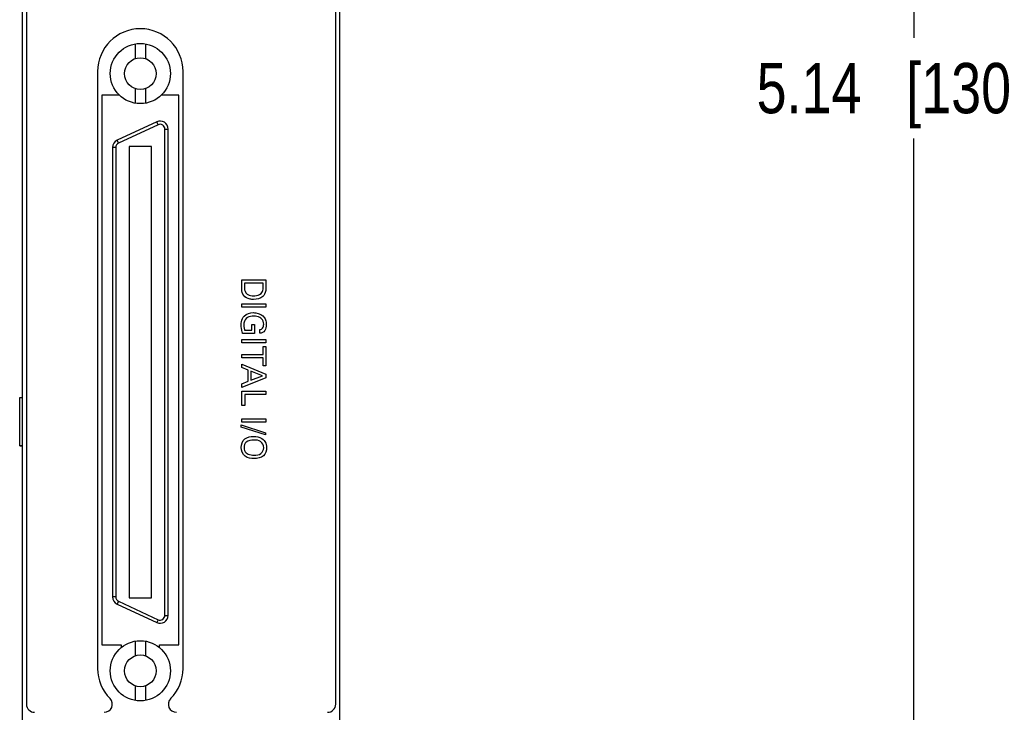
# Model space of a CAD drawing. Header units: inches. Extents: x 0.2 to 16.8, y 0.1 to 10.8.
# Tile 7 of 21: x 3.9 to 6.4, y 4.4 to 6.1. Entities that reach past the tile are written whole.
import ezdxf

# ---------------------------------------------------------------- set-up
doc = ezdxf.new("R2010")
doc.units = ezdxf.units.IN
doc.header["$LTSCALE"] = 0.935
doc.header["$MEASUREMENT"] = 0
doc.layers.get('0').update_dxf_attribs({"linetype": 'CONTINUOUS'})
doc.layers.add('DIMENSIONS', color=7, linetype='CONTINUOUS')
doc.layers.add('NO_CPCI_CONN', color=7, linetype='CONTINUOUS')
doc.styles.get("Standard").update_dxf_attribs({"font": 'txt', "width": 0.8})
doc.dimstyles.new('DIMSTYLE_1', dxfattribs={"dimtxt": 0.125, "dimasz": 0.18, "dimexe": 0.125, "dimexo": 0.0625, "dimgap": 0.0625, "dimtad": 0, "dimtih": 1, "dimtoh": 1, "dimzin": 4, "dimdsep": 46, "dimtxsty": 'STANDARD', "dimblk": '_FILLED', "dimblk1": '_FILLED', "dimblk2": '_FILLED', "dimcen": 0.09, "dimadec": 0, "dimazin": 0, "dimtp": 0.005, "dimtm": 0.005, "dimtfac": 1, "dimtofl": 0, "dimtmove": 0, "dimatfit": 3, "dimldrblk": '_FILLED', "dimfxl": 1, "dimtolj": 1, "dimtzin": 4, "dimarcsym": 0})

# ---------------------------------------------------------------- blocks, each defined once
blk = doc.blocks.new('_FILLED')
at = {"color": 0, "linetype": 'BYBLOCK'}
blk.add_solid([(0, 0), (-1, 0.174), (-1, -0.174)], dxfattribs=at)
blk = doc.blocks.new('*D11')
at = {"layer": 'DIMENSIONS', "color": 2, "linetype": 'CONTINUOUS'}
for p, q in [((8.338, 8.4985), (6.0105, 8.4985)), ((6.1355, 8.4985), (6.1355, 6.0546)), ((6.1355, 3.3608), (6.1355, 5.8046)), ((8.129, 3.3608), (6.0105, 3.3608))]:
    blk.add_line(p, q, dxfattribs=at)
at = {"layer": 'DIMENSIONS', "color": 2, "linetype": 'CONTINUOUS', "xscale": 0.18, "yscale": 0.18, "zscale": 0.18}
for p, rotation in [((6.1355, 8.4985), 90), ((6.1355, 3.3608), 270)]:
    blk.add_blockref('_FILLED', p, dxfattribs=dict(at, rotation=rotation))
at = {"layer": 'DIMENSIONS', "color": 2, "linetype": 'CONTINUOUS', "insert": (6.1355, 5.9921), "char_height": 0.125, "width": 1.225, "attachment_point": 2, "line_spacing_factor": 0.9}
blk.add_mtext('5.14{\\Ftxt.shx;\\W1.000000;\\H0.125000; }[130.5]', dxfattribs=at)

msp = doc.modelspace()

# ---------------------------------------------------------------- linework, layer by layer
at = {"color": 7, "linetype": 'CONTINUOUS'}
for p, q in [((3.9217, 3.3608), (3.9217, 8.4985)), ((4.7097, 3.3608), (4.7097, 8.4985)), ((3.9317, 8.4685), (3.9317, 4.3985)), ((4.6997, 4.3985), (4.6997, 8.4685)), ((4.2017, 6.0395), (4.2017, 6.0031)), ((4.2273, 6.0395), (4.2273, 6.0031)), ((4.1085, 5.9711), (4.1085, 4.4871)), ((4.3205, 4.4871), (4.3205, 5.9711)), ((4.2017, 5.9286), (4.2017, 5.8921)), ((4.2273, 5.9286), (4.2273, 5.8921)), ((4.1185, 5.9121), (4.1185, 4.5459)), ((4.1625, 5.9121), (4.1185, 5.9121)), ((4.3105, 5.9121), (4.2666, 5.9121)), ((4.3105, 4.5459), (4.3105, 5.9121)), ((4.2554, 5.8459), (4.157, 5.8)), ((4.2587, 5.8387), (4.2554, 5.8459)), ((4.2587, 5.8387), (4.1603, 5.7928)), ((4.2755, 4.6194), (4.2755, 5.828)), ((4.2755, 5.828), (4.2834, 5.828)), ((4.2834, 4.6194), (4.2834, 5.828)), ((4.1603, 5.7928), (4.157, 5.8)), ((4.1456, 5.7821), (4.1456, 4.6653)), ((4.1535, 5.7821), (4.1456, 5.7821)), ((4.1535, 5.7821), (4.1535, 4.6653)), ((4.187, 5.7847), (4.187, 4.6627)), ((4.2421, 5.7847), (4.187, 5.7847)), ((4.2421, 4.6627), (4.2421, 5.7847)), ((3.9149, 5.1612), (3.9217, 5.1612)), ((3.9149, 5.0412), (3.9149, 5.1612)), ((3.9149, 5.0412), (3.9217, 5.0412)), ((4.1535, 4.6653), (4.1456, 4.6653)), ((4.1603, 4.6546), (4.157, 4.6474)), ((4.157, 4.6474), (4.2554, 4.6015)), ((4.1603, 4.6546), (4.2587, 4.6087)), ((4.187, 4.6627), (4.2421, 4.6627)), ((4.2587, 4.6087), (4.2554, 4.6015)), ((4.2755, 4.6194), (4.2834, 4.6194)), ((4.2017, 4.5553), (4.2017, 4.5188)), ((4.2273, 4.5553), (4.2273, 4.5188)), ((4.1185, 4.5459), (4.1673, 4.5459)), ((4.1673, 4.5459), (4.1673, 4.5396)), ((4.2617, 4.5459), (4.3105, 4.5459)), ((4.2617, 4.5396), (4.2617, 4.5459)), ((4.2017, 4.4443), (4.2017, 4.4079)), ((4.2273, 4.4443), (4.2273, 4.4079))]:
    msp.add_line(p, q, dxfattribs=at)
at = {"color": 40, "linetype": 'CONTINUOUS'}
for p, q in [((4.4663, 5.4534), (4.5264, 5.4534)), ((4.4663, 5.4365), (4.4663, 5.4534)), ((4.5264, 5.4534), (4.5264, 5.436)), ((4.5195, 5.4451), (4.4731, 5.4451)), ((4.4731, 5.4451), (4.4731, 5.437)), ((4.5195, 5.4351), (4.5195, 5.4451)), ((4.4663, 5.3933), (4.5264, 5.3933)), ((4.4663, 5.385), (4.4663, 5.3933)), ((4.5264, 5.385), (4.4663, 5.385)), ((4.5264, 5.3933), (4.5264, 5.385)), ((4.4914, 5.3421), (4.4983, 5.3421)), ((4.4914, 5.3284), (4.4914, 5.3421)), ((4.4983, 5.3421), (4.4983, 5.3201)), ((4.4983, 5.3201), (4.4686, 5.3201)), ((4.4735, 5.3284), (4.4914, 5.3284)), ((4.5114, 5.3203), (4.5114, 5.3294)), ((4.4663, 5.3053), (4.5264, 5.3053)), ((4.4663, 5.297), (4.4663, 5.3053)), ((4.5264, 5.297), (4.4663, 5.297)), ((4.5194, 5.2877), (4.5264, 5.2877)), ((4.5194, 5.2675), (4.5194, 5.2877)), ((4.5264, 5.3053), (4.5264, 5.297)), ((4.5264, 5.2877), (4.5264, 5.2391)), ((4.4663, 5.2675), (4.5194, 5.2675)), ((4.4663, 5.2593), (4.4663, 5.2675)), ((4.5194, 5.2593), (4.4663, 5.2593)), ((4.5194, 5.2391), (4.5194, 5.2593)), ((4.4663, 5.244), (4.5264, 5.2187)), ((4.4663, 5.2355), (4.4663, 5.244)), ((4.482, 5.229), (4.4663, 5.2355)), ((4.5264, 5.2391), (4.5194, 5.2391)), ((4.5264, 5.2098), (4.4663, 5.1855)), ((4.482, 5.2011), (4.482, 5.229)), ((4.5182, 5.2146), (4.4887, 5.2263)), ((4.4887, 5.2263), (4.4887, 5.2036)), ((4.4887, 5.2036), (4.5182, 5.2146)), ((4.5264, 5.2187), (4.5264, 5.2098)), ((4.4663, 5.1946), (4.482, 5.2011)), ((4.4663, 5.1855), (4.4663, 5.1946)), ((4.4663, 5.1769), (4.5264, 5.1769)), ((4.4663, 5.1406), (4.4663, 5.1769)), ((4.5264, 5.1686), (4.4737, 5.1686)), ((4.4737, 5.1686), (4.4737, 5.1406)), ((4.5264, 5.1769), (4.5264, 5.1686)), ((4.4737, 5.1406), (4.4663, 5.1406)), ((4.465, 5.0927), (4.5257, 5.0732)), ((4.465, 5.0872), (4.465, 5.0927)), ((4.5257, 5.0678), (4.465, 5.0872)), ((4.4663, 5.1078), (4.5264, 5.1078)), ((4.4663, 5.0995), (4.4663, 5.1078)), ((4.5264, 5.0995), (4.4663, 5.0995)), ((4.5264, 5.1078), (4.5264, 5.0995)), ((4.5257, 5.0732), (4.5257, 5.0678))]:
    msp.add_line(p, q, dxfattribs=at)
at = {"color": 7, "linetype": 'CONTINUOUS'}
for centre, radius in [((4.2145, 5.9658), 0.0748), ((4.2145, 5.9658), 0.0394), ((4.2145, 4.4816), 0.0748), ((4.2145, 4.4816), 0.0394)]:
    msp.add_circle(centre, radius, dxfattribs=at)
for centre, radius, start, end in [((4.2145, 5.9711), 0.106, 0, 180), ((4.2637, 5.828), 0.0197, 0, 115), ((4.2637, 5.828), 0.0118, 0, 115), ((4.1653, 5.7821), 0.0197, 115, 180), ((4.1653, 5.7821), 0.0118, 115, 180), ((4.1653, 4.6653), 0.0197, 180, 245), ((4.1653, 4.6653), 0.0118, 180, 245), ((4.2637, 4.6194), 0.0197, 245, 360), ((4.2637, 4.6194), 0.0118, 245, 360), ((4.2145, 4.4871), 0.106, 180, 224.7107), ((4.2145, 4.4871), 0.106, 315.2893, 360), ((4.125, 4.3985), 0.02, 270, 44.7107), ((4.3041, 4.3985), 0.02, 135.2893, 270), ((3.9517, 4.3985), 0.02, 180, 270), ((4.6797, 4.3985), 0.02, 270, 360)]:
    msp.add_arc(centre, radius, start, end, dxfattribs=at)
at = {"color": 40, "linetype": 'CONTINUOUS'}
for points, knots in [([(4.4712, 5.4144), (4.4677, 5.4186), (4.4662, 5.4269), (4.4663, 5.4344), (4.4663, 5.4365)], [0, 0, 0, 0, 0.722226, 1, 1, 1, 1]), ([(4.5143, 5.4191), (4.5173, 5.4218), (4.5195, 5.4278), (4.5195, 5.4334), (4.5195, 5.4351)], [0, 0, 0, 0, 0.704185, 1, 1, 1, 1]), ([(4.5264, 5.436), (4.5264, 5.4297), (4.5262, 5.4202), (4.5204, 5.4133), (4.5186, 5.4118)], [0, 0, 0, 0, 0.72881, 1, 1, 1, 1]), ([(4.4959, 5.4044), (4.4929, 5.4044), (4.4839, 5.4052), (4.475, 5.4096), (4.4712, 5.4144)], [0, 0, 0, 0, 0.326927, 1, 1, 1, 1]), ([(4.4765, 5.4212), (4.4778, 5.4194), (4.4832, 5.4146), (4.4907, 5.4133), (4.4955, 5.4133)], [0, 0, 0, 0, 0.313054, 1, 1, 1, 1]), ([(4.4955, 5.4133), (4.4965, 5.4133), (4.5031, 5.4136), (4.5101, 5.4154), (4.5143, 5.4191)], [0, 0, 0, 0, 0.151907, 1, 1, 1, 1]), ([(4.465, 5.3415), (4.465, 5.344), (4.4654, 5.3517), (4.4687, 5.3596), (4.4725, 5.3633)], [0, 0, 0, 0, 0.320374, 1, 1, 1, 1]), ([(4.4964, 5.363), (4.495, 5.363), (4.4884, 5.3626), (4.4815, 5.3608), (4.4775, 5.3575)], [0, 0, 0, 0, 0.220131, 1, 1, 1, 1]), ([(4.4954, 5.3717), (4.4973, 5.3717), (4.5076, 5.371), (4.5185, 5.3658), (4.5232, 5.3588)], [0, 0, 0, 0, 0.186745, 1, 1, 1, 1]), ([(4.5158, 5.3565), (4.5144, 5.3578), (4.5086, 5.3617), (4.5014, 5.363), (4.4964, 5.363)], [0, 0, 0, 0, 0.274847, 1, 1, 1, 1]), ([(4.5232, 5.3588), (4.5242, 5.3573), (4.5267, 5.352), (4.5274, 5.3461), (4.5274, 5.342)], [0, 0, 0, 0, 0.300625, 1, 1, 1, 1]), ([(4.4686, 5.3201), (4.4683, 5.3212), (4.466, 5.3281), (4.465, 5.3354), (4.465, 5.3415)], [0, 0, 0, 0, 0.162853, 1, 1, 1, 1]), ([(4.4716, 5.3415), (4.4716, 5.3399), (4.4718, 5.3355), (4.4727, 5.3311), (4.4735, 5.3284)], [0, 0, 0, 0, 0.351691, 1, 1, 1, 1]), ([(4.5114, 5.3294), (4.514, 5.3298), (4.5198, 5.3332), (4.5209, 5.3397), (4.5209, 5.343)], [0, 0, 0, 0, 0.445602, 1, 1, 1, 1]), ([(4.5274, 5.342), (4.5274, 5.3407), (4.5272, 5.3344), (4.5246, 5.3278), (4.521, 5.3243)], [0, 0, 0, 0, 0.208011, 1, 1, 1, 1]), ([(4.521, 5.3243), (4.5202, 5.3235), (4.5174, 5.3213), (4.5138, 5.3205), (4.5114, 5.3203)], [0, 0, 0, 0, 0.328626, 1, 1, 1, 1]), ([(4.4649, 5.0367), (4.4649, 5.0445), (4.4714, 5.0615), (4.4884, 5.0639), (4.4959, 5.0639)], [0, 0, 0, 0, 0.507896, 1, 1, 1, 1]), ([(4.4959, 5.0639), (4.4978, 5.0639), (4.5062, 5.0635), (4.5151, 5.0606), (4.5199, 5.0561)], [0, 0, 0, 0, 0.221637, 1, 1, 1, 1]), ([(4.521, 5.036), (4.521, 5.0417), (4.515, 5.0542), (4.5022, 5.0551), (4.4964, 5.0551)], [0, 0, 0, 0, 0.496555, 1, 1, 1, 1]), ([(4.5199, 5.0561), (4.5215, 5.0547), (4.5263, 5.0489), (4.528, 5.0412), (4.528, 5.036)], [0, 0, 0, 0, 0.292871, 1, 1, 1, 1]), ([(4.4969, 5.0089), (4.4893, 5.0089), (4.472, 5.0113), (4.4649, 5.0287), (4.4649, 5.0367)], [0, 0, 0, 0, 0.485918, 1, 1, 1, 1]), ([(4.4775, 5.0231), (4.479, 5.0219), (4.4851, 5.0186), (4.4921, 5.0177), (4.497, 5.0177)], [0, 0, 0, 0, 0.282036, 1, 1, 1, 1]), ([(4.528, 5.036), (4.528, 5.0289), (4.5223, 5.0122), (4.5051, 5.0089), (4.4969, 5.0089)], [0, 0, 0, 0, 0.467305, 1, 1, 1, 1]), ([(4.497, 5.0177), (4.5029, 5.0177), (4.5154, 5.0185), (4.521, 5.0307), (4.521, 5.036)], [0, 0, 0, 0, 0.525862, 1, 1, 1, 1])]:
    msp.add_open_spline(points, degree=3, knots=knots, dxfattribs=at)
for points in [[(4.4731, 5.437), (4.4731, 5.4316), (4.4732, 5.4255), (4.4765, 5.4212)], [(4.5186, 5.4118), (4.5125, 5.4066), (4.5038, 5.4044), (4.4959, 5.4044)], [(4.4775, 5.3575), (4.4733, 5.3537), (4.4716, 5.3471), (4.4716, 5.3415)], [(4.4725, 5.3633), (4.4783, 5.369), (4.4872, 5.3717), (4.4954, 5.3717)], [(4.5209, 5.343), (4.5209, 5.3478), (4.5194, 5.3533), (4.5158, 5.3565)], [(4.4775, 5.0498), (4.4737, 5.0468), (4.472, 5.0413), (4.472, 5.0365)], [(4.4964, 5.0551), (4.4899, 5.0551), (4.4826, 5.0539), (4.4775, 5.0498)], [(4.472, 5.0365), (4.472, 5.0317), (4.4738, 5.0262), (4.4775, 5.0231)]]:
    msp.add_open_spline(points, degree=3, dxfattribs=at)
at = {"layer": 'NO_CPCI_CONN', "color": 7, "linetype": 'CONTINUOUS'}
for p, q in [((3.9149, 5.161), (3.9217, 5.161)), ((3.9149, 5.041), (3.9149, 5.161)), ((3.9149, 5.041), (3.9217, 5.041))]:
    msp.add_line(p, q, dxfattribs=at)

# ---------------------------------------------------------------- dimensions: what is measured, and where the dimension line sits
at = {"layer": 'DIMENSIONS', "color": 2, "linetype": 'CONTINUOUS'}
dim = msp.add_linear_dim(base=(6.1355, 8.4985), p1=(8.1915, 3.3608), p2=(8.4005, 8.4985), angle=90, dimstyle='DIMSTYLE_1', dxfattribs=at)
dim.commit()
dim.dimension.update_dxf_attribs({"geometry": '*D11', "text_midpoint": (6.1355, 5.9296), "dimtype": 160})

doc.saveas('drawing.dxf')
